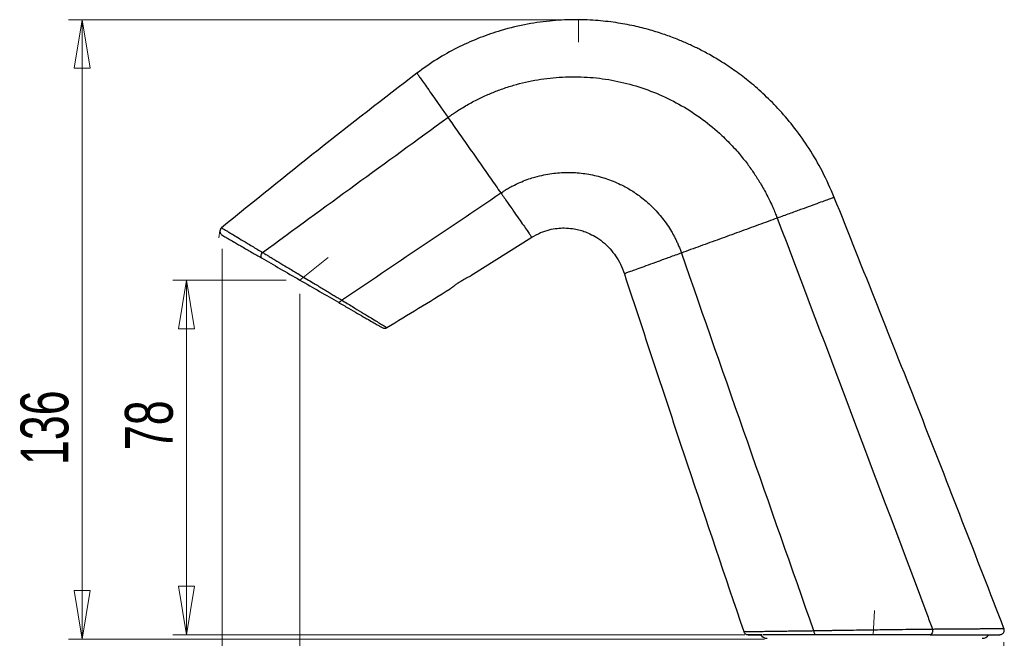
# Model space of a CAD drawing. Header units: millimetres. Extents: x 44 to 176, y 25 to 274.
# Tile 16 of 20: x 104 to 176, y 134 to 179. Entities that reach past the tile are written whole.
import ezdxf

# ---------------------------------------------------------------- set-up
doc = ezdxf.new("R2010")
doc.units = ezdxf.units.MM
doc.linetypes.add('CENTERX2', pattern=[20.32, 12.7, -2.54, 2.54, -2.54])
doc.styles.add('SLDTEXTSTYLE0', font='TXT', dxfattribs={"width": 0.7})
doc.dimstyles.new('SLDDIMSTYLE0', dxfattribs={"dimtxt": 3.5, "dimasz": 3.556, "dimexe": 0, "dimexo": 0.0625, "dimgap": 0.875, "dimtad": 1, "dimdec": 0, "dimlfac": 3, "dimrnd": 1e-09, "dimzin": 12, "dimdsep": 46, "dimtxsty": 'SLDTEXTSTYLE0', "dimblk1": 'CLOSED', "dimblk2": 'CLOSED', "dimsah": 1, "dimcen": 0.09, "dimadec": 0, "dimazin": 3, "dimtfac": 1, "dimtdec": 0, "dimtofl": 0, "dimtmove": 0, "dimatfit": 3, "dimldrblk": 'CLOSED', "dimfxl": 0, "dimfrac": 2, "dimtolj": 1, "dimtzin": 12, "dimarcsym": 0})

# ---------------------------------------------------------------- blocks, each defined once
blk = doc.blocks.new('_Closed')
at = {"color": 0, "linetype": 'ByBlock', "lineweight": -2}
for p, q in [((-1, 0.166667), (0, 0)), ((-1, 0.166667), (-1, -0.166667)), ((0, 0), (-1, -0.166667)), ((0, 0), (-1, 0))]:
    blk.add_line(p, q, dxfattribs=at)
blk = doc.blocks.new('_D')
at = {"color": 7, "linetype": 'Continuous', "lineweight": 0}
for p, q in [((144.319, 179.462), (107.978, 179.462)), ((108.978, 179.462), (108.978, 134.111)), ((158.918, 134.111), (107.978, 134.111))]:
    blk.add_line(p, q, dxfattribs=at)
at = {"color": 7, "linetype": 'Continuous', "lineweight": 18, "xscale": 3.556, "yscale": 3.556}
for p, rotation in [((108.978, 179.462), 90.0000000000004), ((108.978, 134.111), 270.0000000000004)]:
    blk.add_blockref('_Closed', p, dxfattribs=dict(at, rotation=rotation))
at = {"color": 7, "linetype": 'Continuous', "lineweight": 18, "insert": (104.466, 146.86), "char_height": 3.5, "attachment_point": 1, "rotation": 90, "style": 'SLDTEXTSTYLE0'}
blk.add_mtext('136', dxfattribs=at)
blk = doc.blocks.new('_D_1')
at = {"color": 7, "linetype": 'Continuous', "lineweight": 0}
for p, q in [((123.921, 160.399), (115.619, 160.399)), ((116.619, 160.399), (116.619, 134.444)), ((157.485, 134.444), (115.619, 134.444))]:
    blk.add_line(p, q, dxfattribs=at)
at = {"color": 7, "linetype": 'Continuous', "lineweight": 18, "xscale": 3.556, "yscale": 3.556}
for p, rotation in [((116.619, 160.399), 90.0000000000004), ((116.619, 134.444), 270.0000000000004)]:
    blk.add_blockref('_Closed', p, dxfattribs=dict(at, rotation=rotation))
at = {"color": 7, "linetype": 'Continuous', "lineweight": 18, "insert": (112.108, 147.954), "char_height": 3.5, "attachment_point": 1, "rotation": 90, "style": 'SLDTEXTSTYLE0'}
blk.add_mtext('78', dxfattribs=at)
blk = doc.blocks.new('_D_2')
at = {"color": 7, "linetype": 'Continuous', "lineweight": 0}
for p, q in [((124.921, 159.399), (124.921, 101.188)), ((166.877, 133.444), (166.877, 101.188)), ((166.877, 102.188), (124.921, 102.188))]:
    blk.add_line(p, q, dxfattribs=at)
at = {"color": 7, "linetype": 'Continuous', "lineweight": 18, "xscale": 3.556, "yscale": 3.556, "rotation": 180.0000000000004}
blk.add_blockref('_Closed', (124.921, 102.188), dxfattribs=at)
at = {"color": 7, "linetype": 'Continuous', "lineweight": 18, "xscale": 3.556, "yscale": 3.556}
blk.add_blockref('_Closed', (166.877, 102.188), dxfattribs=at)
at = {"color": 7, "linetype": 'Continuous', "lineweight": 18, "insert": (141.314, 106.699), "char_height": 3.5, "attachment_point": 1, "style": 'SLDTEXTSTYLE0'}
blk.add_mtext('126', dxfattribs=at)
blk = doc.blocks.new('_D_3')
at = {"color": 7, "linetype": 'Continuous', "lineweight": 0}
for p, q in [((119.23, 162.685), (119.23, 93.97)), ((176.456, 133.897), (176.456, 93.97)), ((176.456, 94.97), (119.23, 94.97))]:
    blk.add_line(p, q, dxfattribs=at)
at = {"color": 7, "linetype": 'Continuous', "lineweight": 18, "xscale": 3.556, "yscale": 3.556, "rotation": 180.0000000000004}
blk.add_blockref('_Closed', (119.23, 94.97, 0), dxfattribs=at)
at = {"color": 7, "linetype": 'Continuous', "lineweight": 18, "xscale": 3.556, "yscale": 3.556}
blk.add_blockref('_Closed', (176.456, 94.97, 0), dxfattribs=at)
at = {"color": 7, "linetype": 'Continuous', "lineweight": 18, "insert": (141.314, 99.482), "char_height": 3.5, "attachment_point": 1, "style": 'SLDTEXTSTYLE0'}
blk.add_mtext('172', dxfattribs=at)

msp = doc.modelspace()

# ---------------------------------------------------------------- linework, layer by layer
at = {"color": 7, "linetype": 'CENTERX2', "lineweight": 18}
for p, q in [((145.319, 179.462), (145.319, 177.811)), ((119.067, 164.025), (118.983, 163.486)), ((166.877, 134.444), (166.985, 136.221))]:
    msp.add_line(p, q, dxfattribs=at)
at = {"color": 7, "linetype": 'Continuous', "lineweight": 25}
msp.add_line((137.43, 160.727), (141.893, 163.54), dxfattribs=at)
at = {"color": 7, "linetype": 'Continuous', "lineweight": 18}
msp.add_line((124.921, 160.399), (126.995, 162.06), dxfattribs=at)
at = {"color": 7, "linetype": 'Continuous', "lineweight": 25}
for centre, start, end in [((159.118, 134.761), 212.20583, 270), ((174.851, 134.761), 270, 326.38224)]:
    msp.add_arc(centre, 0.583, start, end, dxfattribs=at)
for points, knots in [([(164.033, 166.459), (163.756, 167.095), (163.22, 168.329), (162.229, 170.015), (161.178, 171.506), (160.086, 172.806), (158.984, 173.926), (157.897, 174.879), (156.848, 175.68), (155.854, 176.347), (154.933, 176.894), (154.095, 177.338), (153.307, 177.712), (152.497, 178.057), (151.585, 178.397), (150.533, 178.728), (149.337, 179.028), (147.997, 179.272), (146.515, 179.434), (144.898, 179.485), (143.155, 179.391), (141.304, 179.118), (139.544, 178.672), (137.904, 178.091), (136.405, 177.412), (134.905, 176.581), (133.961, 175.901), (133.48, 175.554)], [0, 0, 0, 0, 0.056455, 0.109397, 0.158856, 0.20486, 0.247439, 0.286622, 0.322428, 0.354863, 0.383934, 0.409647, 0.432023, 0.454904, 0.481307, 0.511225, 0.544655, 0.581585, 0.621999, 0.665872, 0.71317, 0.763868, 0.817948, 0.860716, 0.905338, 0.951777, 1, 1, 1, 1]), ([(133.48, 175.554), (131.06, 173.687), (126.246, 169.974), (121.53, 166.138), (119.186, 164.231)], [0, 0, 0, 0, 0.502843, 1, 1, 1, 1]), ([(135.75, 172.313), (135.808, 172.355), (135.944, 172.453), (136.18, 172.616), (136.478, 172.813), (136.841, 173.04), (137.373, 173.351), (138.051, 173.706), (138.856, 174.071), (139.688, 174.394), (140.833, 174.765), (142.322, 175.106), (144.128, 175.303), (145.946, 175.293), (147.751, 175.073), (149.523, 174.648), (151.241, 174.019), (152.878, 173.197), (154.411, 172.193), (155.517, 171.272), (156.391, 170.42), (157.025, 169.729), (157.654, 168.943), (158.173, 168.212), (158.655, 167.452), (159.052, 166.739), (159.362, 166.11), (159.572, 165.645), (159.732, 165.264), (159.819, 165.037), (159.858, 164.939)], [0, 0, 0, 0, 0.007416, 0.017258, 0.029529, 0.044232, 0.06137, 0.093005, 0.123004, 0.152447, 0.18488, 0.246988, 0.309366, 0.371596, 0.433809, 0.496282, 0.558921, 0.621798, 0.684547, 0.747351, 0.769671, 0.810267, 0.843904, 0.873357, 0.902601, 0.936593, 0.957411, 0.97492, 0.989117, 1, 1, 1, 1]), ([(139.623, 166.781), (139.67, 166.812), (139.785, 166.889), (139.996, 167.021), (140.28, 167.186), (140.67, 167.392), (141.143, 167.608), (141.645, 167.799), (142.187, 167.971), (142.75, 168.109), (143.351, 168.211), (144.118, 168.29), (145.069, 168.295), (146.21, 168.151), (147.314, 167.864), (148.278, 167.474), (149.117, 167.018), (149.9, 166.49), (150.566, 165.919), (151.228, 165.226), (151.711, 164.608), (152.071, 164.039), (152.262, 163.702), (152.396, 163.446), (152.521, 163.187), (152.637, 162.923), (152.746, 162.657), (152.811, 162.476), (152.843, 162.386)], [0, 0, 0, 0, 0.0104429, 0.0258668, 0.0462644, 0.0716272, 0.1081849, 0.1430576, 0.1716709, 0.2142812, 0.2509757, 0.2853415, 0.3581134, 0.4279309, 0.4994008, 0.5705661, 0.6216539, 0.6774339, 0.7465739, 0.7849992, 0.8561016, 0.8925437, 0.910481, 0.9284071, 0.9463219, 0.9642255, 0.9821181, 1, 1, 1, 1]), ([(176.456, 134.897), (174.425, 140.136), (170.338, 150.678), (166.143, 161.177), (164.033, 166.459)], [0, 0, 0, 0, 0.496945, 1, 1, 1, 1]), ([(159.858, 164.939), (163.542, 155.249), (167.331, 145.223), (171.098, 135.189), (171.222, 134.858)], [-3.18143, -3.18143, -3.18143, -3.18143, 90.098802, 93.280232, 93.280232, 93.280232, 93.280232]), ([(119.187, 164.233), (119.17, 164.217), (119.132, 164.183), (119.091, 164.115), (119.065, 164.035), (119.06, 163.948), (119.078, 163.863), (119.116, 163.787), (119.167, 163.726), (119.209, 163.698), (119.23, 163.685)], [0, 0, 0, 0, 0.111756, 0.2339825, 0.3643755, 0.4993241, 0.6343785, 0.7650685, 0.8877314, 1, 1, 1, 1]), ([(119.23, 163.684), (119.24, 163.679), (119.258, 163.668), (119.419, 163.576), (119.677, 163.426), (120.001, 163.24), (120.34, 163.044), (120.669, 162.854), (121.022, 162.65), (121.386, 162.44), (121.745, 162.232), (121.991, 162.091), (122.111, 162.021)], [0, 0, 0, 0, 0.121259, 0.244815, 0.373519, 0.504055, 0.591063, 0.678524, 0.767258, 0.849198, 0.926147, 1, 1, 1, 1]), ([(141.893, 163.54), (142.104, 163.66), (142.507, 163.89), (143.14, 164.094), (143.723, 164.201), (144.295, 164.23), (144.829, 164.189), (145.309, 164.093), (145.736, 163.964), (146.179, 163.784), (146.689, 163.504), (147.189, 163.13), (147.65, 162.677), (148.049, 162.167), (148.409, 161.56), (148.579, 161.103), (148.667, 160.866)], [0, 0, 0, 0, 0.086602, 0.16513, 0.235567, 0.297906, 0.368768, 0.426153, 0.472263, 0.527439, 0.596624, 0.679211, 0.749525, 0.826454, 0.909898, 1, 1, 1, 1]), ([(122.111, 162.021), (122.096, 162.03), (122.084, 162.046), (122.07, 162.096), (122.069, 162.13), (122.082, 162.211), (122.096, 162.257), (122.134, 162.346), (122.158, 162.388), (122.183, 162.425)], [0, 0, 0, 0, 0.25, 0.25, 0.5, 0.5, 0.75, 0.75, 1, 1, 1, 1]), ([(122.183, 162.425), (122.222, 162.401), (122.3, 162.354), (122.422, 162.282), (122.547, 162.207), (122.676, 162.129), (122.81, 162.049), (122.947, 161.967), (123.089, 161.882), (123.379, 161.707), (123.863, 161.416), (124.39, 161.099), (124.885, 160.8), (125.292, 160.555), (125.735, 160.287), (126.128, 160.05), (126.48, 159.838), (126.815, 159.636), (127.131, 159.446), (127.428, 159.267), (127.706, 159.1), (127.883, 158.993), (127.97, 158.941)], [0, 0, 0, 0, 0.021575, 0.043714, 0.066417, 0.089683, 0.113511, 0.137898, 0.162845, 0.18835, 0.290155, 0.412738, 0.45546, 0.539928, 0.617309, 0.678931, 0.739125, 0.796665, 0.851531, 0.903714, 0.953206, 1, 1, 1, 1]), ([(122.111, 162.021), (122.547, 161.769), (123.006, 161.505), (123.946, 160.962), (124.428, 160.684), (125.392, 160.127), (125.874, 159.849), (126.821, 159.302), (127.285, 159.034), (127.731, 158.776)], [0, 0, 0, 0, 0.25, 0.25, 0.5, 0.5, 0.75, 0.75, 1, 1, 1, 1]), ([(148.667, 160.866), (150.202, 156.198), (153.078, 147.454), (156.031, 138.736), (157.408, 134.671)], [0, 0, 0, 0, 0.533759, 1, 1, 1, 1]), ([(136.036, 159.849), (136.033, 159.847), (136.024, 159.839), (136.082, 159.888), (136.206, 159.987), (136.393, 160.127), (136.569, 160.248), (136.675, 160.314), (136.702, 160.331)], [0, 0, 0, 0, 0.069447, 0.283275, 0.497455, 0.712262, 0.926345, 1, 1, 1, 1]), ([(136.702, 160.331), (136.783, 160.38), (136.943, 160.477), (137.166, 160.594), (137.337, 160.677), (137.435, 160.721), (137.434, 160.721), (137.434, 160.721)], [0, 0, 0, 0, 0.214506, 0.428937, 0.6451, 0.861177, 1, 1, 1, 1]), ([(131.276, 156.934), (132.827, 157.869), (134.42, 158.829), (135.994, 159.822), (136.036, 159.848)], [0, 0, 0, 0, 0.97306, 1, 1, 1, 1]), ([(127.731, 158.776), (127.742, 158.77), (127.756, 158.768), (127.79, 158.774), (127.811, 158.783), (127.855, 158.812), (127.879, 158.833), (127.926, 158.882), (127.949, 158.911), (127.97, 158.941)], [0, 0, 0, 0, 0.25, 0.25, 0.5, 0.5, 0.75, 0.75, 1, 1, 1, 1]), ([(127.731, 158.776), (127.982, 158.632), (128.477, 158.346), (129.132, 157.968), (129.698, 157.641), (130.155, 157.377), (130.509, 157.173), (130.761, 157.027), (130.901, 156.946), (130.957, 156.914), (130.941, 156.923), (130.941, 156.923)], [0, 0, 0, 0, 0.143874, 0.28466, 0.415367, 0.543082, 0.661494, 0.777933, 0.889323, 0.999855, 1, 1, 1, 1]), ([(130.941, 156.923), (130.975, 156.908), (131.044, 156.876), (131.16, 156.878), (131.243, 156.899), (131.276, 156.926), (131.28, 156.928)], [0, 0, 0, 0, 0.309425, 0.63746, 0.965257, 1, 1, 1, 1]), ([(162.521, 134.737), (162.569, 134.738), (162.663, 134.74), (162.807, 134.742), (162.952, 134.745), (163.098, 134.747), (163.245, 134.75), (163.394, 134.752), (163.543, 134.755), (163.693, 134.758), (163.844, 134.76), (163.996, 134.763), (164.15, 134.765), (164.49, 134.771), (165.056, 134.78), (165.77, 134.79), (166.493, 134.8), (167.162, 134.81), (167.789, 134.818), (168.484, 134.827), (169.216, 134.836), (169.887, 134.844), (170.339, 134.849), (170.638, 134.852), (170.933, 134.855), (171.126, 134.857), (171.222, 134.858)], [0, 0, 0, 0, 0.0181984, 0.0363212, 0.0543797, 0.0723846, 0.0903463, 0.1082752, 0.126179, 0.1440625, 0.1619296, 0.179784, 0.1976292, 0.2154684, 0.2980765, 0.3912215, 0.4541653, 0.5373864, 0.6110098, 0.6607337, 0.7674838, 0.8560603, 0.8917117, 0.9275362, 0.9636046, 1, 1, 1, 1]), ([(171.222, 134.858), (171.228, 134.814), (171.229, 134.764), (171.219, 134.662), (171.208, 134.61), (171.174, 134.526), (171.152, 134.493), (171.107, 134.452), (171.083, 134.444), (171.063, 134.444)], [0, 0, 0, 0, 0.25, 0.25, 0.5, 0.5, 0.75, 0.75, 1, 1, 1, 1]), ([(176.145, 134.444), (176.17, 134.446), (176.22, 134.449), (176.296, 134.476), (176.366, 134.523), (176.425, 134.588), (176.464, 134.667), (176.481, 134.749), (176.478, 134.829), (176.463, 134.877), (176.455, 134.9)], [0, 0, 0, 0, 0.112174, 0.234822, 0.365568, 0.500717, 0.635754, 0.766183, 0.888369, 1, 1, 1, 1]), ([(157.405, 134.67), (157.406, 134.665), (157.414, 134.63), (157.452, 134.572), (157.519, 134.503), (157.577, 134.477), (157.606, 134.464)], [0, 0, 0, 0, 0.049752, 0.362292, 0.683299, 1, 1, 1, 1]), ([(157.609, 134.462), (157.632, 134.462), (157.676, 134.46), (157.976, 134.458), (158.332, 134.456), (158.649, 134.456), (158.754, 134.455)], [0, 0, 0, 0, 0.286044, 0.571829, 0.85735, 1, 1, 1, 1]), ([(157.65, 134.464), (157.66, 134.463), (157.691, 134.462), (157.942, 134.46), (158.263, 134.458), (158.55, 134.457), (158.632, 134.457)], [0, 0, 0, 0, 0.160633, 0.511018, 0.861052, 1, 1, 1, 1]), ([(157.733, 134.444), (157.727, 134.444), (157.71, 134.444), (157.776, 134.444), (157.894, 134.444), (158.035, 134.444), (158.219, 134.444), (158.419, 134.444), (158.577, 134.444), (158.641, 134.444)], [0, 0, 0, 0, 0.0975272, 0.3211299, 0.4623673, 0.6035783, 0.7453716, 0.896014, 1, 1, 1, 1]), ([(162.692, 134.444), (162.636, 134.444), (162.524, 134.444), (162.36, 134.444), (162.197, 134.444), (162.036, 134.444), (161.878, 134.444), (161.722, 134.444), (161.569, 134.444), (161.206, 134.444), (160.662, 134.444), (160.131, 134.444), (159.778, 134.444), (159.569, 134.444), (159.371, 134.444), (159.183, 134.444), (159.005, 134.444), (158.895, 134.444), (158.84, 134.444)], [0, 0, 0, 0, 0.035016, 0.069923, 0.10473, 0.139448, 0.174086, 0.208654, 0.243163, 0.277622, 0.456081, 0.631395, 0.693274, 0.754873, 0.816269, 0.877537, 0.938755, 1, 1, 1, 1]), ([(162.521, 134.737), (162.523, 134.698), (162.53, 134.658), (162.55, 134.583), (162.564, 134.549), (162.598, 134.495), (162.617, 134.475), (162.655, 134.449), (162.674, 134.444), (162.692, 134.444)], [0, 0, 0, 0, 0.25, 0.25, 0.5, 0.5, 0.75, 0.75, 1, 1, 1, 1]), ([(171.063, 134.444), (171.017, 134.444), (170.925, 134.444), (170.785, 134.444), (170.644, 134.444), (170.502, 134.444), (170.359, 134.444), (170.214, 134.444), (170.069, 134.444), (169.706, 134.444), (169.11, 134.444), (168.373, 134.444), (167.729, 134.444), (167.155, 134.444), (166.547, 134.444), (165.866, 134.444), (165.149, 134.444), (164.509, 134.444), (163.984, 134.444), (163.632, 134.444), (163.346, 134.444), (163.123, 134.444), (162.905, 134.444), (162.763, 134.444), (162.692, 134.444)], [0, 0, 0, 0, 0.0180472, 0.0360563, 0.0540346, 0.0719893, 0.0899279, 0.1078576, 0.1257858, 0.1437198, 0.2407775, 0.3387398, 0.4002206, 0.4620878, 0.5351406, 0.6083982, 0.6960017, 0.7845559, 0.8356855, 0.8865957, 0.9151911, 0.9436062, 0.971867, 1, 1, 1, 1]), ([(171.063, 134.444), (171.254, 134.444), (171.637, 134.444), (172.207, 134.444), (172.798, 134.444), (173.395, 134.444), (173.9, 134.444), (174.308, 134.444), (174.63, 134.444), (174.923, 134.444), (175.186, 134.444), (175.438, 134.444), (175.668, 134.444), (175.868, 134.444), (176.023, 134.444), (176.114, 134.444), (176.159, 134.444), (176.144, 134.444), (176.144, 134.444)], [0, 0, 0, 0, 0.063798, 0.127593, 0.200532, 0.282463, 0.36491, 0.420337, 0.475301, 0.529981, 0.58456, 0.639221, 0.707049, 0.774481, 0.845119, 0.92039, 0.997279, 1, 1, 1, 1])]:
    msp.add_open_spline(points, degree=3, knots=knots, dxfattribs=at)
at = {"color": 8, "linetype": 'Continuous', "lineweight": 25}
for points in [[(133.48, 175.554), (133.48, 175.554), (133.507, 175.516), (133.626, 175.347), (133.821, 175.068), (134.088, 174.687), (134.422, 174.21), (134.815, 173.649), (135.259, 173.014), (135.583, 172.552), (135.75, 172.313)], [(139.623, 166.781), (139.791, 166.542), (140.114, 166.08), (140.559, 165.445), (140.951, 164.884), (141.285, 164.407), (141.552, 164.026), (141.748, 163.747), (141.866, 163.578), (141.893, 163.54), (141.893, 163.54)], [(164.033, 166.459), (164.033, 166.459), (163.985, 166.441), (163.768, 166.362), (163.411, 166.232), (162.924, 166.055), (162.312, 165.832), (161.581, 165.566), (160.748, 165.263), (160.156, 165.047), (159.858, 164.939)], [(152.843, 162.386), (152.544, 162.277), (151.952, 162.062), (151.119, 161.758), (150.389, 161.492), (149.777, 161.27), (149.289, 161.092), (148.933, 160.963), (148.715, 160.883), (148.667, 160.866), (148.667, 160.866)]]:
    msp.add_open_spline(points, degree=3, dxfattribs=at)
at = {"color": 7, "linetype": 'Continuous', "lineweight": 25}
for points in [[(122.183, 162.425), (126.699, 165.728), (131.221, 169.024), (135.75, 172.313)], [(135.75, 172.313), (135.872, 172.139), (136.12, 171.784), (136.503, 171.237), (136.893, 170.68), (137.289, 170.115), (137.687, 169.547), (138.085, 168.978), (138.48, 168.414), (138.87, 167.856), (139.253, 167.31), (139.501, 166.955), (139.623, 166.781)], [(127.97, 158.941), (131.858, 161.548), (135.742, 164.162), (139.623, 166.781)], [(159.858, 164.939), (159.64, 164.86), (159.186, 164.695), (158.48, 164.437), (157.774, 164.18), (157.065, 163.922), (156.35, 163.662), (155.636, 163.402), (154.927, 163.144), (154.221, 162.887), (153.514, 162.63), (153.061, 162.465), (152.843, 162.386)], [(152.843, 162.386), (156.052, 153.163), (159.278, 143.946), (162.521, 134.737)]]:
    msp.add_open_spline(points, degree=3, dxfattribs=at)
at = {"color": 8, "linetype": 'Continuous', "lineweight": 25}
for points, knots in [([(119.186, 164.231), (119.195, 164.225), (119.215, 164.213), (119.362, 164.124), (119.556, 164.008), (119.773, 163.877), (120.076, 163.694), (120.492, 163.444), (120.967, 163.157), (121.41, 162.89), (121.789, 162.662), (122.05, 162.505), (122.183, 162.425)], [0, 0, 0, 0, 0.12107, 0.245433, 0.330318, 0.416874, 0.505306, 0.631821, 0.764851, 0.84621, 0.921778, 1, 1, 1, 1]), ([(127.97, 158.941), (128.236, 158.779), (128.747, 158.469), (129.426, 158.056), (130.002, 157.705), (130.473, 157.419), (130.836, 157.198), (131.096, 157.04), (131.239, 156.953), (131.298, 156.917), (131.281, 156.927), (131.281, 156.927)], [0, 0, 0, 0, 0.147363, 0.283234, 0.416017, 0.541078, 0.660895, 0.776609, 0.889013, 0.999908, 1, 1, 1, 1]), ([(171.222, 134.858), (171.339, 134.859), (171.57, 134.861), (171.901, 134.863), (172.214, 134.866), (172.532, 134.868), (172.828, 134.87), (173.105, 134.872), (173.344, 134.873), (173.574, 134.875), (173.793, 134.877), (174.002, 134.878), (174.243, 134.88), (174.511, 134.882), (174.797, 134.884), (175.059, 134.886), (175.298, 134.888), (175.514, 134.89), (175.766, 134.892), (176.025, 134.894), (176.265, 134.896), (176.413, 134.897), (176.467, 134.897), (176.456, 134.897), (176.455, 134.897)], [0, 0, 0, 0, 0.037626, 0.074192, 0.109671, 0.144039, 0.185196, 0.216127, 0.246676, 0.276834, 0.30659, 0.335933, 0.364851, 0.411862, 0.458352, 0.504321, 0.549768, 0.594676, 0.639029, 0.724118, 0.807942, 0.902802, 0.997061, 1, 1, 1, 1]), ([(157.406, 134.67), (157.405, 134.67), (157.403, 134.67), (157.427, 134.67), (157.476, 134.671), (157.552, 134.672), (157.653, 134.673), (157.78, 134.675), (157.933, 134.677), (158.112, 134.679), (158.305, 134.681), (158.508, 134.684), (158.717, 134.687), (158.945, 134.689), (159.194, 134.693), (159.462, 134.696), (159.791, 134.701), (160.192, 134.706), (160.68, 134.713), (161.159, 134.72), (161.621, 134.726), (162.057, 134.732), (162.364, 134.735), (162.521, 134.737)], [0, 0, 0, 0, 0.021272, 0.068849, 0.115482, 0.162432, 0.209699, 0.257285, 0.305191, 0.353424, 0.401984, 0.442685, 0.483961, 0.525804, 0.568204, 0.611144, 0.654607, 0.71726, 0.781854, 0.848366, 0.897032, 0.947597, 1, 1, 1, 1])]:
    msp.add_open_spline(points, degree=3, knots=knots, dxfattribs=at)

# ---------------------------------------------------------------- dimensions: what is measured, and where the dimension line sits
at = {"color": 7, "linetype": 'Continuous', "lineweight": 18}
for base, p1, p2, picture, middle in [((108.978, 134.111), (145.319, 179.462), (159.918, 134.111), '_D', (108.978, 150.141)), ((116.619, 134.444), (124.921, 160.399), (158.485, 134.444), '_D_1', (116.619, 150.141))]:
    dim = msp.add_linear_dim(base=base, p1=p1, p2=p2, angle=90, dimstyle='SLDDIMSTYLE0', dxfattribs=at)
    dim.commit()
    dim.dimension.update_dxf_attribs({"geometry": picture, "text_midpoint": middle, "dimtype": 160})
for base, p1, p2, picture, middle in [((119.23, 94.97), (176.456, 134.897), (119.23, 163.685), '_D_3', (144.595, 94.97)), ((124.921, 102.188), (166.877, 134.444), (124.921, 160.399), '_D_2', (144.595, 102.188))]:
    dim = msp.add_linear_dim(base=base, p1=p1, p2=p2, dimstyle='SLDDIMSTYLE0', dxfattribs=at)
    dim.commit()
    dim.dimension.update_dxf_attribs({"geometry": picture, "text_midpoint": middle, "dimtype": 160})

doc.saveas('drawing.dxf')
